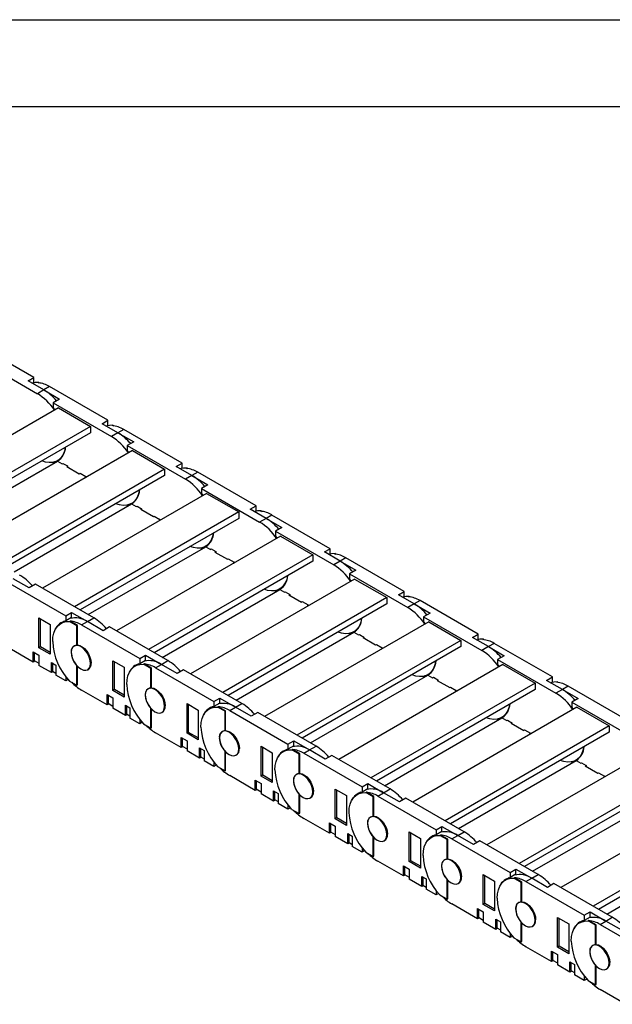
# Model space of a CAD drawing. Header units: inches. Extents: x 0 to 66, y 0 to 51.
# Tile 5 of 6: x 43.7 to 53.9, y 34 to 51. Entities that reach past the tile are written whole.
import ezdxf

# ---------------------------------------------------------------- set-up
doc = ezdxf.new("R2010")
doc.units = ezdxf.units.IN
doc.header["$LTSCALE"] = 6
doc.header["$MEASUREMENT"] = 0
doc.layers.add('TEXT', color=140, linetype='Continuous', lineweight=25)

msp = doc.modelspace()

# ---------------------------------------------------------------- linework, layer by layer
at = {"color": 7, "linetype": 'Continuous'}
msp.add_line((0.001, 51.001), (66.001, 51.001), dxfattribs=at)
for p, q in [((43.95, 44.818), (42.942, 45.399)), ((43.003, 45.12), (44.011, 44.538)), ((43.849, 44.76), (43.95, 44.818)), ((44.122, 44.602), (43.849, 44.76)), ((43.95, 44.729), (43.95, 44.818)), ((43.95, 44.729), (43.926, 44.715)), ((44.122, 44.602), (44.011, 44.538)), ((44.025, 44.726), (44.036, 44.732)), ((44.036, 44.732), (44.052, 44.723)), ((44.222, 44.66), (44.122, 44.602)), ((44.122, 44.602), (44.395, 44.445)), ((45.23, 44.078), (44.222, 44.66)), ((44.395, 44.445), (44.284, 44.38)), ((44.373, 44.294), (41.536, 42.656)), ((44.284, 44.38), (44.284, 44.292)), ((44.284, 44.38), (45.291, 43.799)), ((44.284, 44.292), (44.309, 44.257)), ((44.373, 44.294), (44.929, 43.972)), ((45.13, 44.02), (45.23, 44.078)), ((45.23, 43.99), (45.23, 44.078)), ((44.929, 43.972), (42.093, 42.335)), ((44.929, 43.972), (44.929, 43.863)), ((45.403, 43.863), (45.13, 44.02)), ((45.23, 43.99), (45.207, 43.976)), ((45.306, 43.986), (45.317, 43.993)), ((45.317, 43.993), (45.333, 43.984)), ((45.503, 43.921), (45.403, 43.863)), ((46.511, 43.339), (45.503, 43.921)), ((44.929, 43.863), (42.187, 42.28)), ((45.403, 43.863), (45.291, 43.799)), ((45.403, 43.863), (45.676, 43.705)), ((45.676, 43.705), (45.564, 43.641)), ((45.564, 43.641), (45.564, 43.552)), ((45.564, 43.641), (46.572, 43.059)), ((45.653, 43.554), (42.816, 41.917)), ((44.355, 43.379), (44.407, 43.409)), ((45.564, 43.552), (45.589, 43.517)), ((45.653, 43.554), (46.21, 43.233)), ((42.327, 42.199), (44.359, 43.373)), ((46.21, 43.233), (43.373, 41.595)), ((44.308, 43.358), (44.284, 43.344)), ((44.284, 43.344), (44.284, 43.329)), ((44.359, 43.373), (44.439, 43.326)), ((44.439, 43.326), (44.453, 43.334)), ((44.453, 43.334), (44.531, 43.289)), ((44.453, 43.334), (44.453, 43.334)), ((44.531, 43.289), (44.517, 43.281)), ((44.517, 43.281), (44.735, 43.156)), ((44.531, 43.289), (44.531, 43.273)), ((46.21, 43.233), (46.21, 43.124)), ((46.41, 43.281), (46.511, 43.339)), ((46.683, 43.124), (46.41, 43.281)), ((46.511, 43.25), (46.487, 43.237)), ((46.511, 43.25), (46.511, 43.339)), ((46.586, 43.247), (46.597, 43.254)), ((46.597, 43.254), (46.613, 43.244)), ((46.21, 43.124), (43.468, 41.541)), ((44.735, 43.156), (44.749, 43.164)), ((44.748, 43.164), (44.849, 43.106)), ((44.748, 43.164), (44.748, 43.164)), ((44.849, 43.106), (44.835, 43.098)), ((44.835, 43.098), (44.849, 43.09)), ((44.849, 43.106), (44.849, 43.09)), ((46.683, 43.124), (46.572, 43.059)), ((46.783, 43.182), (46.683, 43.124)), ((46.683, 43.124), (46.956, 42.966)), ((47.791, 42.6), (46.783, 43.182)), ((46.956, 42.966), (46.845, 42.902)), ((46.845, 42.902), (46.845, 42.813)), ((46.845, 42.902), (47.853, 42.32)), ((46.934, 42.815), (44.097, 41.177)), ((46.845, 42.813), (46.87, 42.778)), ((46.934, 42.815), (47.491, 42.494)), ((43.607, 41.46), (45.639, 42.633)), ((45.588, 42.619), (45.564, 42.605)), ((45.564, 42.605), (45.564, 42.59)), ((45.636, 42.639), (45.688, 42.67)), ((45.639, 42.633), (45.72, 42.587)), ((45.72, 42.587), (45.734, 42.595)), ((45.734, 42.595), (45.812, 42.55)), ((45.734, 42.595), (45.734, 42.595)), ((45.812, 42.55), (45.798, 42.542)), ((45.798, 42.542), (46.015, 42.416)), ((45.812, 42.55), (45.812, 42.534)), ((47.691, 42.542), (47.791, 42.6)), ((47.964, 42.384), (47.691, 42.542)), ((47.791, 42.511), (47.791, 42.6)), ((47.491, 42.494), (44.654, 40.856)), ((47.491, 42.384), (44.748, 40.801)), ((46.015, 42.416), (46.029, 42.424)), ((46.029, 42.424), (46.129, 42.367)), ((46.029, 42.424), (46.029, 42.424)), ((46.129, 42.367), (46.115, 42.359)), ((46.129, 42.367), (46.129, 42.351)), ((47.491, 42.494), (47.491, 42.384)), ((47.791, 42.511), (47.768, 42.498)), ((47.964, 42.384), (47.853, 42.32)), ((47.867, 42.508), (47.878, 42.514)), ((47.878, 42.514), (47.894, 42.505)), ((48.064, 42.442), (47.964, 42.384)), ((47.964, 42.384), (48.237, 42.227)), ((49.072, 41.86), (48.064, 42.442)), ((46.115, 42.359), (46.129, 42.351)), ((48.237, 42.227), (48.125, 42.163)), ((48.214, 42.076), (45.378, 40.438)), ((48.125, 42.163), (48.125, 42.074)), ((48.125, 42.163), (49.133, 41.581)), ((48.125, 42.074), (48.15, 42.039)), ((48.214, 42.076), (48.771, 41.754)), ((44.888, 40.721), (46.92, 41.894)), ((46.869, 41.879), (46.845, 41.865)), ((46.845, 41.865), (46.845, 41.851)), ((46.916, 41.9), (46.969, 41.93)), ((46.92, 41.894), (47.001, 41.847)), ((47.001, 41.847), (47.015, 41.855)), ((47.015, 41.855), (47.093, 41.81)), ((47.015, 41.855), (47.015, 41.855)), ((48.972, 41.803), (49.072, 41.86)), ((49.072, 41.772), (49.072, 41.86)), ((48.771, 41.754), (45.934, 40.117)), ((47.092, 41.811), (47.079, 41.802)), ((47.079, 41.802), (47.296, 41.677)), ((47.093, 41.81), (47.093, 41.794)), ((47.296, 41.677), (47.31, 41.685)), ((47.31, 41.685), (47.41, 41.627)), ((47.31, 41.685), (47.31, 41.685)), ((48.771, 41.754), (48.771, 41.645)), ((49.244, 41.645), (48.972, 41.803)), ((49.072, 41.772), (49.048, 41.758)), ((49.147, 41.769), (49.158, 41.775)), ((49.158, 41.775), (49.175, 41.766)), ((49.345, 41.703), (49.244, 41.645)), ((50.352, 41.121), (49.345, 41.703)), ((48.771, 41.645), (46.029, 40.062)), ((47.41, 41.627), (47.396, 41.619)), ((47.396, 41.619), (47.41, 41.611)), ((47.41, 41.627), (47.41, 41.611)), ((49.244, 41.645), (49.133, 41.581)), ((49.244, 41.645), (49.517, 41.488)), ((49.517, 41.488), (49.406, 41.423)), ((49.406, 41.423), (49.406, 41.335)), ((49.406, 41.423), (50.414, 40.842)), ((43.493, 41.282), (44.501, 40.7)), ((43.866, 41.182), (43.593, 41.34)), ((43.977, 41.247), (43.866, 41.182)), ((44.985, 40.665), (43.977, 41.247)), ((49.495, 41.336), (46.658, 39.699)), ((48.197, 41.161), (48.249, 41.191)), ((49.406, 41.335), (49.431, 41.3)), ((49.495, 41.336), (50.052, 41.015)), ((46.168, 39.982), (48.2, 41.155)), ((50.052, 41.015), (47.215, 39.377)), ((48.149, 41.14), (48.125, 41.126)), ((48.125, 41.126), (48.125, 41.111)), ((48.2, 41.155), (48.281, 41.108)), ((48.281, 41.108), (48.295, 41.116)), ((48.295, 41.116), (48.373, 41.071)), ((48.295, 41.116), (48.295, 41.116)), ((48.373, 41.071), (48.359, 41.063)), ((48.359, 41.063), (48.576, 40.938)), ((48.373, 41.071), (48.373, 41.055)), ((50.052, 41.015), (50.052, 40.906)), ((50.252, 41.063), (50.352, 41.121)), ((50.525, 40.906), (50.252, 41.063)), ((50.352, 41.032), (50.329, 41.019)), ((50.352, 41.032), (50.352, 41.121)), ((50.428, 41.029), (50.439, 41.036)), ((50.439, 41.036), (50.455, 41.026)), ((50.052, 40.906), (47.31, 39.323)), ((48.576, 40.938), (48.59, 40.946)), ((48.59, 40.946), (48.69, 40.888)), ((48.59, 40.946), (48.59, 40.946)), ((48.69, 40.888), (48.677, 40.88)), ((48.677, 40.88), (48.69, 40.872)), ((48.69, 40.888), (48.69, 40.872)), ((50.525, 40.906), (50.414, 40.842)), ((50.625, 40.964), (50.525, 40.906)), ((50.525, 40.906), (50.798, 40.748)), ((51.633, 40.382), (50.625, 40.964)), ((44.036, 40.149), (44.036, 40.663)), ((44.036, 40.663), (44.231, 40.551)), ((44.501, 40.7), (44.601, 40.758)), ((44.501, 40.7), (44.501, 40.611)), ((44.601, 40.669), (44.501, 40.611)), ((44.601, 40.669), (44.601, 40.758)), ((44.601, 40.758), (44.874, 40.6)), ((44.874, 40.6), (44.985, 40.665)), ((50.798, 40.748), (50.687, 40.684)), ((50.687, 40.684), (50.687, 40.595)), ((50.687, 40.684), (51.694, 40.102)), ((44.064, 40.165), (44.064, 40.647)), ((44.231, 40.551), (44.231, 40.036)), ((44.481, 40.607), (44.418, 40.57)), ((44.565, 40.602), (44.576, 40.608)), ((44.693, 40.528), (44.565, 40.602)), ((44.704, 40.535), (44.576, 40.608)), ((44.704, 40.535), (44.693, 40.528)), ((44.693, 40.19), (44.693, 40.528)), ((44.704, 40.196), (44.704, 40.535)), ((44.774, 40.543), (44.874, 40.6)), ((44.774, 40.543), (45.781, 39.961)), ((45.147, 40.443), (44.874, 40.6)), ((45.258, 40.507), (45.147, 40.443)), ((46.266, 39.926), (45.258, 40.507)), ((50.776, 40.597), (47.939, 38.96)), ((50.687, 40.595), (50.712, 40.56)), ((50.776, 40.597), (51.332, 40.276)), ((47.449, 39.242), (49.481, 40.416)), ((49.43, 40.401), (49.406, 40.387)), ((49.406, 40.387), (49.406, 40.372)), ((49.478, 40.422), (49.53, 40.452)), ((49.481, 40.416), (49.562, 40.369)), ((49.562, 40.369), (49.576, 40.377)), ((49.576, 40.377), (49.654, 40.332)), ((49.576, 40.377), (49.576, 40.377)), ((49.654, 40.332), (49.64, 40.324)), ((49.64, 40.324), (49.857, 40.199)), ((49.654, 40.332), (49.654, 40.316)), ((51.533, 40.324), (51.633, 40.382)), ((51.806, 40.167), (51.533, 40.324)), ((51.633, 40.293), (51.633, 40.382)), ((43.936, 39.901), (43.493, 40.157)), ((44.064, 40.165), (44.036, 40.149)), ((44.231, 40.068), (44.064, 40.165)), ((44.651, 40.182), (44.644, 40.178)), ((44.693, 40.19), (44.704, 40.196)), ((51.332, 40.276), (48.496, 38.638)), ((51.332, 40.167), (48.59, 38.584)), ((49.857, 40.199), (49.871, 40.207)), ((49.871, 40.207), (49.971, 40.149)), ((49.871, 40.207), (49.871, 40.207)), ((51.332, 40.276), (51.332, 40.167)), ((51.633, 40.293), (51.61, 40.28)), ((51.806, 40.167), (51.694, 40.102)), ((51.709, 40.29), (51.72, 40.297)), ((51.72, 40.297), (51.736, 40.287)), ((51.906, 40.224), (51.806, 40.167)), ((51.806, 40.167), (52.078, 40.009)), ((52.914, 39.643), (51.906, 40.224)), ((43.936, 40.078), (44.036, 40.02)), ((43.936, 39.901), (43.936, 40.078)), ((43.952, 40.068), (43.952, 39.927)), ((44.231, 40.036), (44.036, 40.149)), ((44.036, 40.02), (44.036, 39.843)), ((44.595, 40.07), (44.595, 40.07)), ((45.781, 39.961), (45.882, 40.019)), ((45.882, 39.93), (45.882, 40.019)), ((45.882, 40.019), (46.154, 39.861)), ((49.971, 40.149), (49.957, 40.141)), ((49.957, 40.141), (49.971, 40.133)), ((49.971, 40.149), (49.971, 40.133)), ((52.078, 40.009), (51.967, 39.945)), ((43.966, 39.919), (43.936, 39.901)), ((43.952, 39.927), (44.036, 39.879)), ((44.253, 39.718), (44.036, 39.843)), ((44.253, 39.895), (44.331, 39.85)), ((44.253, 39.718), (44.253, 39.895)), ((44.27, 39.885), (44.27, 39.744)), ((44.331, 39.85), (44.331, 39.673)), ((44.693, 39.499), (44.693, 39.838)), ((44.693, 39.838), (44.693, 39.838)), ((44.704, 39.506), (44.704, 39.827)), ((44.941, 39.884), (44.929, 39.877)), ((45.316, 39.409), (45.316, 39.924)), ((45.316, 39.924), (45.511, 39.811)), ((45.344, 39.426), (45.344, 39.908)), ((45.762, 39.868), (45.699, 39.831)), ((45.781, 39.961), (45.781, 39.872)), ((45.882, 39.93), (45.781, 39.872)), ((45.846, 39.863), (45.857, 39.869)), ((45.973, 39.789), (45.846, 39.863)), ((45.985, 39.795), (45.857, 39.869)), ((46.054, 39.803), (46.154, 39.861)), ((46.154, 39.861), (46.266, 39.926)), ((46.427, 39.704), (46.154, 39.861)), ((52.056, 39.858), (49.219, 38.22)), ((51.967, 39.945), (51.967, 39.856)), ((51.967, 39.945), (52.975, 39.363)), ((51.967, 39.856), (51.992, 39.821)), ((52.056, 39.858), (52.613, 39.537)), ((44.284, 39.736), (44.253, 39.718)), ((44.27, 39.744), (44.331, 39.708)), ((44.501, 39.575), (44.331, 39.673)), ((44.501, 39.65), (44.501, 39.575)), ((44.88, 39.769), (44.898, 39.779)), ((45.511, 39.811), (45.511, 39.297)), ((45.985, 39.795), (45.973, 39.789)), ((45.973, 39.45), (45.973, 39.789)), ((45.985, 39.457), (45.985, 39.795)), ((46.054, 39.803), (47.062, 39.222)), ((46.539, 39.768), (46.427, 39.704)), ((47.546, 39.186), (46.539, 39.768)), ((48.73, 38.503), (50.762, 39.676)), ((50.711, 39.662), (50.687, 39.648)), ((50.687, 39.648), (50.687, 39.633)), ((50.758, 39.682), (50.81, 39.712)), ((50.762, 39.676), (50.842, 39.63)), ((52.813, 39.585), (52.914, 39.643)), ((52.914, 39.554), (52.914, 39.643)), ((44.542, 39.599), (44.501, 39.575)), ((44.565, 39.573), (44.693, 39.499)), ((44.693, 39.499), (44.704, 39.506)), ((52.613, 39.537), (49.776, 37.899)), ((50.842, 39.63), (50.856, 39.638)), ((50.856, 39.638), (50.934, 39.593)), ((50.856, 39.638), (50.856, 39.638)), ((50.934, 39.593), (50.92, 39.585)), ((50.92, 39.585), (51.138, 39.459)), ((50.934, 39.593), (50.934, 39.577)), ((52.613, 39.537), (52.613, 39.427)), ((53.086, 39.427), (52.813, 39.585)), ((52.914, 39.554), (52.89, 39.54)), ((52.989, 39.551), (53, 39.557)), ((53, 39.557), (53.016, 39.548)), ((53.186, 39.485), (53.086, 39.427)), ((54.194, 38.903), (53.186, 39.485)), ((45.216, 39.162), (44.774, 39.417)), ((45.216, 39.339), (45.316, 39.281)), ((45.216, 39.162), (45.216, 39.339)), ((45.233, 39.329), (45.233, 39.188)), ((45.344, 39.426), (45.316, 39.409)), ((45.511, 39.297), (45.316, 39.409)), ((45.511, 39.329), (45.344, 39.426)), ((45.876, 39.331), (45.876, 39.331)), ((45.932, 39.443), (45.925, 39.439)), ((45.973, 39.45), (45.985, 39.457)), ((52.613, 39.427), (49.871, 37.844)), ((51.138, 39.459), (51.151, 39.467)), ((51.151, 39.467), (51.252, 39.409)), ((51.151, 39.467), (51.151, 39.467)), ((51.252, 39.409), (51.238, 39.401)), ((51.238, 39.401), (51.252, 39.393)), ((51.252, 39.409), (51.252, 39.394)), ((53.086, 39.427), (52.975, 39.363)), ((53.086, 39.427), (53.359, 39.27)), ((45.247, 39.18), (45.216, 39.162)), ((45.233, 39.188), (45.316, 39.139)), ((45.316, 39.281), (45.316, 39.104)), ((45.534, 39.156), (45.611, 39.111)), ((45.534, 38.979), (45.534, 39.156)), ((45.55, 39.146), (45.55, 39.004)), ((46.221, 39.145), (46.21, 39.138)), ((46.597, 38.67), (46.597, 39.185)), ((46.597, 39.185), (46.792, 39.072)), ((46.625, 38.686), (46.625, 39.169)), ((47.062, 39.222), (47.162, 39.279)), ((47.062, 39.222), (47.062, 39.133)), ((47.162, 39.191), (47.062, 39.133)), ((47.162, 39.191), (47.162, 39.279)), ((47.162, 39.279), (47.435, 39.122)), ((47.435, 39.122), (47.546, 39.186)), ((53.359, 39.27), (53.248, 39.206)), ((53.248, 39.206), (53.248, 39.117)), ((53.248, 39.206), (54.255, 38.624)), ((45.534, 38.979), (45.316, 39.104)), ((45.564, 38.996), (45.534, 38.979)), ((45.55, 39.004), (45.611, 38.969)), ((45.611, 39.111), (45.611, 38.934)), ((45.973, 38.76), (45.973, 39.099)), ((45.974, 39.099), (45.973, 39.099)), ((45.985, 38.767), (45.985, 39.087)), ((46.161, 39.03), (46.179, 39.04)), ((46.792, 39.072), (46.792, 38.558)), ((47.042, 39.128), (46.979, 39.092)), ((47.126, 39.123), (47.137, 39.13)), ((47.254, 39.05), (47.126, 39.123)), ((47.265, 39.056), (47.137, 39.13)), ((47.265, 39.056), (47.254, 39.05)), ((47.254, 38.711), (47.254, 39.05)), ((47.265, 38.717), (47.265, 39.056)), ((47.335, 39.064), (47.435, 39.122)), ((47.335, 39.064), (48.342, 38.482)), ((47.708, 38.964), (47.435, 39.122)), ((47.819, 39.029), (47.708, 38.964)), ((48.827, 38.447), (47.819, 39.029)), ((53.337, 39.119), (50.5, 37.481)), ((52.039, 38.943), (52.091, 38.973)), ((53.248, 39.117), (53.273, 39.082)), ((53.337, 39.119), (53.893, 38.797)), ((45.781, 38.836), (45.611, 38.934)), ((45.781, 38.911), (45.781, 38.836)), ((45.823, 38.86), (45.781, 38.836)), ((45.846, 38.834), (45.973, 38.76)), ((50.01, 37.764), (52.042, 38.937)), ((53.893, 38.797), (51.057, 37.16)), ((51.991, 38.922), (51.967, 38.908)), ((51.967, 38.908), (51.967, 38.894)), ((52.042, 38.937), (52.123, 38.89)), ((52.123, 38.89), (52.137, 38.898)), ((52.137, 38.898), (52.215, 38.853)), ((52.137, 38.898), (52.137, 38.898)), ((52.215, 38.853), (52.201, 38.845)), ((52.201, 38.845), (52.418, 38.72)), ((52.215, 38.853), (52.215, 38.837)), ((53.893, 38.797), (53.893, 38.688)), ((45.973, 38.76), (45.985, 38.767)), ((46.497, 38.423), (46.054, 38.678)), ((46.625, 38.686), (46.597, 38.67)), ((46.792, 38.558), (46.597, 38.67)), ((46.792, 38.59), (46.625, 38.686)), ((47.212, 38.704), (47.205, 38.7)), ((47.254, 38.711), (47.265, 38.717)), ((53.893, 38.688), (51.151, 37.105)), ((52.418, 38.72), (52.432, 38.728)), ((52.432, 38.728), (52.532, 38.67)), ((52.432, 38.728), (52.432, 38.728)), ((52.532, 38.67), (52.518, 38.662)), ((52.518, 38.662), (52.532, 38.654)), ((52.532, 38.67), (52.532, 38.654)), ((46.497, 38.599), (46.597, 38.542)), ((46.497, 38.423), (46.497, 38.599)), ((46.514, 38.59), (46.514, 38.448)), ((46.597, 38.542), (46.597, 38.365)), ((47.156, 38.592), (47.157, 38.592)), ((48.342, 38.482), (48.443, 38.54)), ((48.342, 38.482), (48.342, 38.394)), ((48.443, 38.451), (48.342, 38.394)), ((48.443, 38.451), (48.443, 38.54)), ((48.443, 38.54), (48.716, 38.383)), ((46.527, 38.44), (46.497, 38.423)), ((46.514, 38.448), (46.597, 38.4)), ((46.814, 38.239), (46.597, 38.365)), ((46.814, 38.416), (46.892, 38.371)), ((46.814, 38.239), (46.814, 38.416)), ((46.831, 38.407), (46.831, 38.265)), ((46.892, 38.371), (46.892, 38.194)), ((47.254, 38.021), (47.254, 38.36)), ((47.254, 38.36), (47.254, 38.36)), ((47.265, 38.027), (47.265, 38.348)), ((47.442, 38.291), (47.46, 38.301)), ((47.502, 38.405), (47.491, 38.399)), ((47.878, 37.931), (47.878, 38.445)), ((47.878, 38.445), (48.072, 38.333)), ((47.905, 37.947), (47.905, 38.429)), ((48.072, 38.333), (48.072, 37.818)), ((48.323, 38.389), (48.26, 38.353)), ((48.407, 38.384), (48.418, 38.391)), ((48.535, 38.31), (48.407, 38.384)), ((48.546, 38.317), (48.418, 38.391)), ((48.546, 38.317), (48.535, 38.31)), ((48.535, 37.972), (48.535, 38.31)), ((48.546, 37.978), (48.546, 38.317)), ((48.615, 38.325), (48.716, 38.383)), ((48.615, 38.325), (49.623, 37.743)), ((48.716, 38.383), (48.827, 38.447)), ((48.988, 38.225), (48.716, 38.383)), ((49.1, 38.289), (48.988, 38.225)), ((50.107, 37.708), (49.1, 38.289)), ((54.617, 38.379), (51.781, 36.742)), ((46.845, 38.257), (46.814, 38.239)), ((46.831, 38.265), (46.892, 38.23)), ((47.062, 38.096), (46.892, 38.194)), ((47.062, 38.172), (47.062, 38.096)), ((47.103, 38.12), (47.062, 38.096)), ((51.291, 37.025), (53.323, 38.198)), ((53.272, 38.183), (53.248, 38.169)), ((53.248, 38.169), (53.248, 38.154)), ((53.319, 38.204), (53.372, 38.234)), ((53.323, 38.198), (53.404, 38.151)), ((53.404, 38.151), (53.418, 38.159)), ((53.417, 38.159), (53.495, 38.114)), ((53.417, 38.159), (53.417, 38.159)), ((53.495, 38.114), (53.481, 38.106)), ((53.495, 38.114), (53.495, 38.098)), ((47.126, 38.095), (47.254, 38.021)), ((47.254, 38.021), (47.265, 38.027)), ((47.905, 37.947), (47.878, 37.931)), ((48.072, 37.851), (47.905, 37.947)), ((48.493, 37.964), (48.486, 37.96)), ((48.535, 37.972), (48.546, 37.978)), ((55.174, 38.058), (52.337, 36.42)), ((55.174, 37.949), (52.432, 36.366)), ((53.481, 38.106), (53.699, 37.981)), ((53.699, 37.981), (53.713, 37.989)), ((53.713, 37.989), (53.813, 37.931)), ((53.713, 37.989), (53.713, 37.989)), ((47.777, 37.683), (47.335, 37.939)), ((47.777, 37.86), (47.878, 37.802)), ((47.777, 37.683), (47.777, 37.86)), ((47.794, 37.851), (47.794, 37.709)), ((48.072, 37.818), (47.878, 37.931)), ((47.878, 37.802), (47.878, 37.626)), ((48.437, 37.852), (48.437, 37.853)), ((49.623, 37.743), (49.723, 37.801)), ((49.723, 37.712), (49.723, 37.801)), ((49.723, 37.801), (49.996, 37.643)), ((53.813, 37.931), (53.799, 37.923)), ((53.799, 37.923), (53.813, 37.915)), ((53.813, 37.931), (53.813, 37.915)), ((47.808, 37.701), (47.777, 37.683)), ((47.794, 37.709), (47.878, 37.661)), ((48.095, 37.5), (47.878, 37.626)), ((48.095, 37.677), (48.173, 37.632)), ((48.095, 37.5), (48.095, 37.677)), ((48.111, 37.667), (48.111, 37.526)), ((48.173, 37.632), (48.173, 37.455)), ((48.535, 37.282), (48.535, 37.62)), ((48.535, 37.62), (48.535, 37.62)), ((48.546, 37.288), (48.546, 37.609)), ((48.783, 37.666), (48.771, 37.659)), ((49.158, 37.192), (49.158, 37.706)), ((49.158, 37.706), (49.353, 37.594)), ((49.186, 37.208), (49.186, 37.69)), ((49.604, 37.65), (49.54, 37.613)), ((49.623, 37.743), (49.623, 37.654)), ((49.723, 37.712), (49.623, 37.654)), ((49.687, 37.645), (49.699, 37.651)), ((49.815, 37.571), (49.687, 37.645)), ((49.826, 37.578), (49.699, 37.651)), ((49.896, 37.586), (49.996, 37.643)), ((49.996, 37.643), (50.107, 37.708)), ((50.269, 37.486), (49.996, 37.643)), ((55.898, 37.64), (53.061, 36.003)), ((48.125, 37.518), (48.095, 37.5)), ((48.111, 37.526), (48.173, 37.491)), ((48.342, 37.357), (48.173, 37.455)), ((48.342, 37.432), (48.342, 37.357)), ((48.722, 37.551), (48.74, 37.562)), ((49.353, 37.594), (49.353, 37.079)), ((49.826, 37.578), (49.815, 37.571)), ((49.815, 37.232), (49.815, 37.571)), ((49.826, 37.239), (49.826, 37.578)), ((49.896, 37.586), (50.904, 37.004)), ((50.38, 37.55), (50.269, 37.486)), ((51.388, 36.968), (50.38, 37.55)), ((52.571, 36.285), (54.603, 37.458)), ((48.384, 37.381), (48.342, 37.357)), ((48.407, 37.355), (48.535, 37.282)), ((48.535, 37.282), (48.546, 37.288)), ((49.058, 36.944), (48.615, 37.2)), ((49.058, 37.121), (49.158, 37.063)), ((49.058, 36.944), (49.058, 37.121)), ((49.075, 37.111), (49.075, 36.97)), ((49.186, 37.208), (49.158, 37.192)), ((49.353, 37.079), (49.158, 37.192)), ((49.353, 37.111), (49.186, 37.208)), ((49.717, 37.113), (49.718, 37.113)), ((49.773, 37.225), (49.767, 37.221)), ((49.815, 37.232), (49.826, 37.239)), ((56.247, 37.199), (53.618, 35.681)), ((49.089, 36.962), (49.058, 36.944)), ((49.075, 36.97), (49.158, 36.922)), ((49.158, 37.063), (49.158, 36.886)), ((49.375, 36.938), (49.453, 36.893)), ((49.375, 36.761), (49.375, 36.938)), ((49.392, 36.928), (49.392, 36.787)), ((50.063, 36.927), (50.052, 36.92)), ((50.439, 36.452), (50.439, 36.967)), ((50.439, 36.967), (50.634, 36.854)), ((50.467, 36.469), (50.467, 36.951)), ((50.904, 37.004), (51.004, 37.062)), ((50.904, 37.004), (50.904, 36.915)), ((51.004, 36.973), (50.904, 36.915)), ((51.004, 36.973), (51.004, 37.062)), ((51.004, 37.062), (51.277, 36.904)), ((51.277, 36.904), (51.388, 36.968)), ((56.22, 37.074), (53.713, 35.627)), ((49.375, 36.761), (49.158, 36.886)), ((49.406, 36.779), (49.375, 36.761)), ((49.392, 36.787), (49.453, 36.751)), ((49.453, 36.893), (49.453, 36.716)), ((49.815, 36.542), (49.815, 36.881)), ((49.815, 36.881), (49.815, 36.881)), ((49.826, 36.549), (49.826, 36.87)), ((50.003, 36.812), (50.021, 36.822)), ((50.634, 36.854), (50.634, 36.34)), ((50.884, 36.911), (50.821, 36.874)), ((50.968, 36.906), (50.979, 36.912)), ((51.096, 36.832), (50.968, 36.906)), ((51.107, 36.838), (50.979, 36.912)), ((51.107, 36.838), (51.096, 36.832)), ((51.096, 36.493), (51.096, 36.832)), ((51.107, 36.5), (51.107, 36.838)), ((51.176, 36.846), (51.277, 36.904)), ((51.176, 36.846), (52.184, 36.265)), ((51.55, 36.747), (51.277, 36.904)), ((51.661, 36.811), (51.55, 36.747)), ((52.669, 36.229), (51.661, 36.811)), ((49.623, 36.618), (49.453, 36.716)), ((49.623, 36.693), (49.623, 36.618)), ((49.665, 36.642), (49.623, 36.618)), ((49.687, 36.616), (49.815, 36.542)), ((53.852, 35.546), (55.884, 36.719)), ((49.815, 36.542), (49.826, 36.549)), ((50.339, 36.205), (49.896, 36.46)), ((50.467, 36.469), (50.439, 36.452)), ((50.634, 36.34), (50.439, 36.452)), ((50.634, 36.372), (50.467, 36.469)), ((51.054, 36.486), (51.047, 36.482)), ((51.096, 36.493), (51.107, 36.5)), ((50.339, 36.382), (50.439, 36.324)), ((50.339, 36.205), (50.339, 36.382)), ((50.355, 36.372), (50.355, 36.231)), ((50.439, 36.324), (50.439, 36.147)), ((50.998, 36.374), (50.998, 36.374)), ((52.184, 36.265), (52.284, 36.322)), ((52.184, 36.265), (52.184, 36.176)), ((52.284, 36.234), (52.284, 36.322)), ((52.284, 36.322), (52.557, 36.165)), ((50.369, 36.223), (50.339, 36.205)), ((50.355, 36.231), (50.439, 36.182)), ((50.656, 36.022), (50.439, 36.147)), ((50.656, 36.198), (50.734, 36.153)), ((50.656, 36.022), (50.656, 36.198)), ((50.673, 36.189), (50.673, 36.047)), ((50.734, 36.153), (50.734, 35.977)), ((51.096, 35.803), (51.096, 36.142)), ((51.096, 36.142), (51.096, 36.142)), ((51.107, 35.81), (51.107, 36.13)), ((51.283, 36.073), (51.301, 36.083)), ((51.344, 36.187), (51.332, 36.181)), ((51.719, 35.713), (51.719, 36.228)), ((51.719, 36.228), (51.914, 36.115)), ((51.747, 35.729), (51.747, 36.211)), ((51.914, 36.115), (51.914, 35.601)), ((52.165, 36.171), (52.101, 36.135)), ((52.284, 36.234), (52.184, 36.176)), ((52.249, 36.166), (52.26, 36.173)), ((52.376, 36.093), (52.249, 36.166)), ((52.387, 36.099), (52.26, 36.173)), ((52.387, 36.099), (52.376, 36.093)), ((52.376, 35.754), (52.376, 36.093)), ((52.387, 35.76), (52.387, 36.099)), ((52.457, 36.107), (52.557, 36.165)), ((52.457, 36.107), (53.465, 35.525)), ((52.557, 36.165), (52.669, 36.229)), ((52.83, 36.007), (52.557, 36.165)), ((52.941, 36.072), (52.83, 36.007)), ((53.949, 35.49), (52.941, 36.072)), ((50.687, 36.039), (50.656, 36.022)), ((50.673, 36.047), (50.734, 36.012)), ((50.904, 35.879), (50.734, 35.977)), ((50.904, 35.954), (50.904, 35.879)), ((50.945, 35.903), (50.904, 35.879)), ((50.968, 35.877), (51.096, 35.803)), ((51.096, 35.803), (51.107, 35.81)), ((51.747, 35.729), (51.719, 35.713)), ((51.914, 35.633), (51.747, 35.729)), ((52.335, 35.747), (52.328, 35.743)), ((52.376, 35.754), (52.387, 35.76)), ((51.619, 35.466), (51.176, 35.721)), ((51.619, 35.642), (51.719, 35.585)), ((51.619, 35.466), (51.619, 35.642)), ((51.636, 35.633), (51.636, 35.491)), ((51.914, 35.601), (51.719, 35.713)), ((51.719, 35.585), (51.719, 35.408)), ((52.279, 35.635), (52.279, 35.635)), ((53.465, 35.525), (53.565, 35.583)), ((53.565, 35.494), (53.565, 35.583)), ((53.565, 35.583), (53.838, 35.426)), ((51.65, 35.483), (51.619, 35.466)), ((51.636, 35.491), (51.719, 35.443)), ((51.936, 35.282), (51.719, 35.408)), ((51.936, 35.459), (52.014, 35.414)), ((51.936, 35.282), (51.936, 35.459)), ((51.953, 35.45), (51.953, 35.308)), ((52.014, 35.414), (52.014, 35.237)), ((52.376, 35.064), (52.376, 35.403)), ((52.377, 35.403), (52.376, 35.403)), ((52.387, 35.07), (52.387, 35.391)), ((52.624, 35.448), (52.613, 35.442)), ((53, 34.974), (53, 35.488)), ((53, 35.488), (53.195, 35.376)), ((53.028, 34.99), (53.028, 35.472)), ((53.445, 35.432), (53.382, 35.395)), ((53.465, 35.525), (53.465, 35.437)), ((53.565, 35.494), (53.465, 35.437)), ((53.529, 35.427), (53.54, 35.433)), ((53.657, 35.353), (53.529, 35.427)), ((53.668, 35.36), (53.54, 35.433)), ((53.738, 35.368), (53.838, 35.426)), ((53.838, 35.426), (53.949, 35.49)), ((54.111, 35.268), (53.838, 35.426)), ((51.967, 35.3), (51.936, 35.282)), ((51.953, 35.308), (52.014, 35.273)), ((52.184, 35.139), (52.014, 35.237)), ((52.564, 35.333), (52.582, 35.344)), ((53.195, 35.376), (53.195, 34.861)), ((53.668, 35.36), (53.657, 35.353)), ((53.657, 35.015), (53.657, 35.353)), ((53.668, 35.021), (53.668, 35.36)), ((53.738, 35.368), (54.745, 34.786)), ((52.184, 35.215), (52.184, 35.139)), ((52.226, 35.163), (52.184, 35.139)), ((52.249, 35.138), (52.376, 35.064)), ((52.376, 35.064), (52.387, 35.07)), ((52.9, 34.726), (52.457, 34.982)), ((52.9, 34.903), (53, 34.845)), ((52.9, 34.726), (52.9, 34.903)), ((52.916, 34.893), (52.916, 34.752)), ((53.028, 34.99), (53, 34.974)), ((53.195, 34.861), (53, 34.974)), ((53.195, 34.894), (53.028, 34.99)), ((53.559, 34.895), (53.559, 34.896)), ((53.615, 35.007), (53.608, 35.003)), ((53.657, 35.015), (53.668, 35.021)), ((52.93, 34.744), (52.9, 34.726)), ((52.916, 34.752), (53, 34.704)), ((53, 34.845), (53, 34.668)), ((53.217, 34.72), (53.295, 34.675)), ((53.217, 34.543), (53.217, 34.72)), ((53.234, 34.71), (53.234, 34.569)), ((53.905, 34.709), (53.894, 34.702)), ((53.217, 34.543), (53, 34.668)), ((53.248, 34.561), (53.217, 34.543)), ((53.234, 34.569), (53.295, 34.534)), ((53.295, 34.675), (53.295, 34.498)), ((53.657, 34.325), (53.657, 34.663)), ((53.657, 34.663), (53.657, 34.663)), ((53.668, 34.331), (53.668, 34.652)), ((53.845, 34.594), (53.863, 34.605)), ((53.465, 34.4), (53.295, 34.498)), ((53.465, 34.475), (53.465, 34.4)), ((53.506, 34.424), (53.465, 34.4)), ((53.529, 34.398), (53.657, 34.325)), ((53.657, 34.325), (53.668, 34.331)), ((54.18, 33.987), (53.738, 34.243))]:
    msp.add_line(p, q)
at = {"flags": 128}
for points in [[(44.036, 44.732), (43.974, 44.73), (43.937, 44.721)], [(45.317, 43.993), (45.255, 43.991), (45.217, 43.982)], [(44.492, 43.61), (44.478, 43.547), (44.454, 43.486), (44.421, 43.435), (44.379, 43.394), (44.33, 43.366), (44.274, 43.35), (44.213, 43.347), (44.148, 43.356), (44.086, 43.376)], [(44.341, 43.362), (44.332, 43.358), (44.284, 43.344)], [(46.597, 43.254), (46.535, 43.251), (46.498, 43.243)], [(45.773, 42.871), (45.759, 42.808), (45.734, 42.747), (45.701, 42.695), (45.66, 42.655), (45.61, 42.627), (45.555, 42.611), (45.494, 42.607), (45.429, 42.617), (45.367, 42.637)], [(45.622, 42.623), (45.612, 42.619), (45.564, 42.605)], [(47.878, 42.514), (47.816, 42.512), (47.778, 42.504)], [(47.053, 42.132), (47.039, 42.068), (47.015, 42.007), (46.982, 41.956), (46.94, 41.916), (46.891, 41.887), (46.835, 41.871), (46.774, 41.868), (46.709, 41.878), (46.647, 41.897)], [(46.902, 41.884), (46.893, 41.88), (46.845, 41.865)], [(49.158, 41.775), (49.096, 41.773), (49.059, 41.764)], [(48.334, 41.393), (48.32, 41.329), (48.296, 41.268), (48.262, 41.217), (48.221, 41.177), (48.172, 41.148), (48.116, 41.132), (48.055, 41.129), (47.99, 41.138), (47.928, 41.158)], [(48.183, 41.145), (48.174, 41.141), (48.125, 41.126)], [(50.439, 41.036), (50.377, 41.034), (50.34, 41.025)], [(44.275, 40.255), (44.28, 40.333), (44.295, 40.403), (44.32, 40.465), (44.354, 40.516), (44.396, 40.556), (44.447, 40.584), (44.503, 40.6), (44.565, 40.602)], [(49.614, 40.653), (49.601, 40.59), (49.576, 40.529), (49.543, 40.478), (49.501, 40.437), (49.452, 40.409), (49.396, 40.393), (49.335, 40.39), (49.27, 40.399), (49.208, 40.419)], [(49.464, 40.405), (49.454, 40.401), (49.406, 40.387)], [(44.929, 39.877), (44.924, 39.93), (44.907, 39.987), (44.88, 40.042), (44.846, 40.092), (44.806, 40.135), (44.762, 40.167), (44.719, 40.185), (44.679, 40.189), (44.644, 40.178), (44.618, 40.154), (44.601, 40.117), (44.595, 40.07)], [(44.704, 40.196), (44.744, 40.187), (44.785, 40.166), (44.826, 40.133), (44.864, 40.09), (44.896, 40.041), (44.92, 39.988), (44.936, 39.934), (44.941, 39.883)], [(51.72, 40.297), (51.658, 40.294), (51.62, 40.286)], [(44.595, 40.07), (44.601, 40.017), (44.618, 39.961), (44.644, 39.905), (44.679, 39.855), (44.719, 39.812), (44.762, 39.781), (44.806, 39.762), (44.846, 39.758), (44.88, 39.769), (44.907, 39.794), (44.924, 39.831), (44.929, 39.877)], [(45.556, 39.516), (45.561, 39.594), (45.576, 39.664), (45.601, 39.726), (45.635, 39.777), (45.677, 39.817), (45.727, 39.845), (45.784, 39.86), (45.846, 39.863)], [(50.895, 39.914), (50.881, 39.851), (50.857, 39.789), (50.824, 39.738), (50.782, 39.698), (50.733, 39.67), (50.677, 39.654), (50.616, 39.65), (50.551, 39.66), (50.489, 39.68)], [(50.744, 39.666), (50.735, 39.662), (50.687, 39.648)], [(53, 39.557), (52.938, 39.555), (52.901, 39.546)], [(46.21, 39.138), (46.204, 39.191), (46.188, 39.247), (46.161, 39.303), (46.126, 39.353), (46.086, 39.396), (46.043, 39.427), (46, 39.446), (45.959, 39.45), (45.925, 39.439), (45.898, 39.414), (45.882, 39.377), (45.876, 39.331)], [(45.876, 39.331), (45.882, 39.278), (45.898, 39.221), (45.925, 39.166), (45.959, 39.116), (46, 39.073), (46.043, 39.041), (46.086, 39.023), (46.126, 39.019), (46.161, 39.03), (46.188, 39.054), (46.204, 39.091), (46.21, 39.138)], [(45.985, 39.457), (46.024, 39.448), (46.066, 39.427), (46.107, 39.394), (46.145, 39.351), (46.177, 39.302), (46.201, 39.249), (46.216, 39.195), (46.221, 39.144)], [(52.176, 39.175), (52.162, 39.111), (52.137, 39.05), (52.104, 38.999), (52.062, 38.959), (52.013, 38.93), (51.958, 38.914), (51.897, 38.911), (51.832, 38.921), (51.77, 38.94)], [(46.836, 38.776), (46.841, 38.854), (46.857, 38.925), (46.881, 38.986), (46.915, 39.038), (46.958, 39.078), (47.008, 39.106), (47.064, 39.121), (47.126, 39.123)], [(52.025, 38.927), (52.015, 38.923), (51.967, 38.908)], [(47.491, 38.399), (47.485, 38.452), (47.468, 38.508), (47.442, 38.563), (47.407, 38.614), (47.367, 38.656), (47.324, 38.688), (47.28, 38.706), (47.24, 38.71), (47.205, 38.7), (47.179, 38.675), (47.162, 38.638), (47.157, 38.592)], [(47.265, 38.717), (47.305, 38.709), (47.347, 38.687), (47.387, 38.654), (47.425, 38.612), (47.457, 38.563), (47.482, 38.509), (47.497, 38.456), (47.502, 38.405)], [(47.157, 38.592), (47.162, 38.538), (47.179, 38.482), (47.205, 38.427), (47.24, 38.376), (47.28, 38.334), (47.324, 38.302), (47.367, 38.284), (47.407, 38.28), (47.442, 38.291), (47.468, 38.315), (47.485, 38.352), (47.491, 38.399)], [(48.117, 38.037), (48.122, 38.115), (48.137, 38.185), (48.162, 38.247), (48.196, 38.298), (48.238, 38.338), (48.288, 38.366), (48.345, 38.382), (48.407, 38.384)], [(53.456, 38.436), (53.442, 38.372), (53.418, 38.311), (53.385, 38.26), (53.343, 38.219), (53.294, 38.191), (53.238, 38.175), (53.177, 38.172), (53.112, 38.181), (53.05, 38.201)], [(53.305, 38.188), (53.296, 38.183), (53.248, 38.169)], [(48.771, 37.659), (48.765, 37.713), (48.749, 37.769), (48.722, 37.824), (48.688, 37.875), (48.647, 37.917), (48.604, 37.949), (48.561, 37.967), (48.521, 37.971), (48.486, 37.96), (48.46, 37.936), (48.443, 37.899), (48.437, 37.852)], [(48.546, 37.978), (48.585, 37.97), (48.627, 37.948), (48.668, 37.915), (48.706, 37.873), (48.738, 37.823), (48.762, 37.77), (48.777, 37.716), (48.783, 37.666)], [(48.437, 37.852), (48.443, 37.799), (48.46, 37.743), (48.486, 37.688), (48.521, 37.637), (48.561, 37.594), (48.604, 37.563), (48.647, 37.545), (48.688, 37.541), (48.722, 37.551), (48.749, 37.576), (48.765, 37.613), (48.771, 37.659)], [(49.398, 37.298), (49.403, 37.376), (49.418, 37.446), (49.442, 37.508), (49.476, 37.559), (49.519, 37.599), (49.569, 37.627), (49.625, 37.643), (49.687, 37.645)], [(50.052, 36.92), (50.046, 36.973), (50.029, 37.03), (50.003, 37.085), (49.968, 37.135), (49.928, 37.178), (49.885, 37.209), (49.842, 37.228), (49.801, 37.232), (49.767, 37.221), (49.74, 37.197), (49.723, 37.16), (49.718, 37.113)], [(49.718, 37.113), (49.723, 37.06), (49.74, 37.004), (49.767, 36.948), (49.801, 36.898), (49.842, 36.855), (49.885, 36.824), (49.928, 36.805), (49.968, 36.801), (50.003, 36.812), (50.029, 36.837), (50.046, 36.874), (50.052, 36.92)], [(49.826, 37.239), (49.866, 37.23), (49.908, 37.209), (49.949, 37.176), (49.986, 37.133), (50.018, 37.084), (50.043, 37.031), (50.058, 36.977), (50.063, 36.926)], [(50.678, 36.559), (50.683, 36.636), (50.698, 36.707), (50.723, 36.769), (50.757, 36.82), (50.799, 36.86), (50.849, 36.888), (50.906, 36.903), (50.968, 36.906)], [(51.332, 36.181), (51.327, 36.234), (51.31, 36.29), (51.283, 36.346), (51.249, 36.396), (51.209, 36.439), (51.165, 36.47), (51.122, 36.489), (51.082, 36.493), (51.047, 36.482), (51.021, 36.457), (51.004, 36.42), (50.998, 36.374)], [(51.107, 36.5), (51.147, 36.491), (51.188, 36.47), (51.229, 36.437), (51.267, 36.394), (51.299, 36.345), (51.323, 36.292), (51.339, 36.238), (51.344, 36.187)], [(50.998, 36.374), (51.004, 36.321), (51.021, 36.264), (51.047, 36.209), (51.082, 36.158), (51.122, 36.116), (51.165, 36.084), (51.209, 36.066), (51.249, 36.062), (51.283, 36.073), (51.31, 36.097), (51.327, 36.134), (51.332, 36.181)], [(51.959, 35.819), (51.964, 35.897), (51.979, 35.968), (52.004, 36.029), (52.038, 36.081), (52.08, 36.121), (52.13, 36.149), (52.187, 36.164), (52.249, 36.166)], [(52.613, 35.442), (52.607, 35.495), (52.591, 35.551), (52.564, 35.606), (52.529, 35.657), (52.489, 35.699), (52.446, 35.731), (52.403, 35.749), (52.362, 35.753), (52.328, 35.743), (52.301, 35.718), (52.285, 35.681), (52.279, 35.634)], [(52.387, 35.76), (52.427, 35.752), (52.469, 35.73), (52.51, 35.697), (52.547, 35.655), (52.579, 35.605), (52.604, 35.552), (52.619, 35.499), (52.624, 35.448)], [(52.279, 35.634), (52.285, 35.581), (52.301, 35.525), (52.328, 35.47), (52.362, 35.419), (52.403, 35.377), (52.446, 35.345), (52.489, 35.327), (52.529, 35.323), (52.564, 35.333), (52.591, 35.358), (52.607, 35.395), (52.613, 35.442)], [(53.239, 35.08), (53.244, 35.158), (53.259, 35.228), (53.284, 35.29), (53.318, 35.341), (53.361, 35.381), (53.411, 35.409), (53.467, 35.425), (53.529, 35.427)], [(53.894, 34.702), (53.888, 34.756), (53.871, 34.812), (53.845, 34.867), (53.81, 34.918), (53.77, 34.96), (53.727, 34.992), (53.683, 35.01), (53.643, 35.014), (53.608, 35.003), (53.582, 34.979), (53.565, 34.942), (53.559, 34.895)], [(53.559, 34.895), (53.565, 34.842), (53.582, 34.786), (53.608, 34.731), (53.643, 34.68), (53.683, 34.637), (53.727, 34.606), (53.77, 34.587), (53.81, 34.584), (53.845, 34.594), (53.871, 34.619), (53.888, 34.656), (53.894, 34.702)], [(53.668, 35.021), (53.708, 35.013), (53.749, 34.991), (53.79, 34.958), (53.828, 34.916), (53.86, 34.866), (53.884, 34.813), (53.9, 34.759), (53.905, 34.709)]]:
    msp.add_lwpolyline(points, dxfattribs=at)
for centre, radius, start, end in [((43.981, 44.266), 0.462, 58.5838, 84.5873), ((43.663, 43.841), 0.889, 40.1591, 58.902), ((43.506, 43.721), 0.961, 33.755, 58.2966), ((45.262, 43.526), 0.462, 58.5838, 84.5873), ((44.786, 42.981), 0.961, 33.755, 58.2966), ((44.944, 43.102), 0.889, 40.1591, 58.902), ((44.187, 43.632), 0.312, 303.4786, 356.6728), ((46.543, 42.787), 0.462, 58.5838, 84.5873), ((46.067, 42.242), 0.961, 33.755, 58.2966), ((46.224, 42.363), 0.889, 40.1591, 58.902), ((45.467, 42.893), 0.312, 303.4786, 356.6728), ((47.823, 42.048), 0.462, 58.5838, 84.5873), ((47.505, 41.623), 0.889, 40.1591, 58.902), ((47.348, 41.503), 0.961, 33.755, 58.2966), ((46.748, 42.154), 0.312, 303.4786, 356.6728), ((49.104, 41.308), 0.462, 58.5838, 84.5873), ((48.628, 40.763), 0.961, 33.755, 58.2966), ((48.785, 40.884), 0.889, 40.1591, 58.902), ((43.245, 40.643), 0.889, 40.1591, 58.902), ((48.029, 41.415), 0.312, 303.4786, 356.6728), ((50.384, 40.569), 0.462, 58.5838, 84.5873), ((49.909, 40.024), 0.961, 33.755, 58.2966), ((50.066, 40.145), 0.889, 40.1591, 58.902), ((44.664, 40.294), 0.371, 55.5461, 103.5145), ((44.526, 39.904), 0.889, 40.1591, 58.902), ((44.551, 40.365), 0.251, 101.5189, 156.0313), ((44.533, 40.148), 0.462, 58.5838, 84.5873), ((49.309, 40.675), 0.312, 303.4786, 356.6728), ((45.346, 40.308), 1.072, 182.8188, 223.25), ((44.695, 40.088), 0.101, 91.1318, 190.2227), ((51.665, 39.83), 0.462, 58.5838, 84.5873), ((51.347, 39.406), 0.889, 40.1591, 58.902), ((44.962, 40.088), 0.368, 182.8023, 222.859), ((51.189, 39.285), 0.961, 33.755, 58.2966), ((44.83, 39.869), 0.111, 299.2595, 7.5545), ((45.831, 39.626), 0.251, 101.5189, 156.0313), ((45.944, 39.555), 0.371, 55.5461, 103.5145), ((45.813, 39.409), 0.462, 58.5838, 84.5873), ((45.807, 39.164), 0.889, 40.1591, 58.902), ((50.59, 39.936), 0.312, 303.4786, 356.6728), ((45.198, 40.133), 0.832, 224.3935, 239.3209), ((46.626, 39.568), 1.072, 182.8188, 223.25), ((52.945, 39.091), 0.462, 58.5838, 84.5873), ((45.975, 39.349), 0.101, 91.1318, 190.2227), ((46.243, 39.349), 0.368, 182.8023, 222.859), ((52.47, 38.546), 0.961, 33.755, 58.2966), ((52.627, 38.666), 0.889, 40.1591, 58.902), ((46.111, 39.13), 0.111, 299.2595, 7.5545), ((47.112, 38.887), 0.251, 101.5189, 156.0313), ((47.225, 38.816), 0.371, 55.5461, 103.5145), ((47.087, 38.425), 0.889, 40.1591, 58.902), ((51.87, 39.197), 0.312, 303.4786, 356.6728), ((47.094, 38.67), 0.462, 58.5838, 84.5873), ((46.479, 39.394), 0.832, 224.3935, 239.3209), ((47.907, 38.829), 1.072, 182.8188, 223.25), ((47.256, 38.61), 0.101, 91.1318, 190.2227), ((47.523, 38.61), 0.368, 182.8023, 222.859), ((47.391, 38.39), 0.111, 299.2595, 7.5545), ((48.393, 38.148), 0.251, 101.5189, 156.0313), ((48.374, 37.93), 0.462, 58.5838, 84.5873), ((48.505, 38.076), 0.371, 55.5461, 103.5145), ((48.368, 37.686), 0.889, 40.1591, 58.902), ((53.151, 38.457), 0.312, 303.4786, 356.6728), ((47.759, 38.655), 0.832, 224.3935, 239.3209), ((49.187, 38.09), 1.072, 182.8188, 223.25), ((48.537, 37.87), 0.101, 91.1318, 190.2227), ((48.804, 37.87), 0.368, 182.8023, 222.859), ((48.672, 37.651), 0.111, 299.2595, 7.5545), ((49.673, 37.408), 0.251, 101.5189, 156.0313), ((49.786, 37.337), 0.371, 55.5461, 103.5145), ((49.655, 37.191), 0.462, 58.5838, 84.5873), ((49.648, 36.947), 0.889, 40.1591, 58.902), ((49.04, 37.915), 0.832, 224.3935, 239.3209), ((50.468, 37.351), 1.072, 182.8188, 223.25), ((49.817, 37.131), 0.101, 91.1318, 190.2227), ((50.085, 37.131), 0.368, 182.8023, 222.859), ((49.953, 36.912), 0.111, 299.2595, 7.5545), ((51.067, 36.598), 0.371, 55.5461, 103.5145), ((50.929, 36.207), 0.889, 40.1591, 58.902), ((50.954, 36.669), 0.251, 101.5189, 156.0314), ((50.936, 36.452), 0.462, 58.5838, 84.5873), ((50.32, 37.176), 0.832, 224.3935, 239.3209), ((51.749, 36.611), 1.072, 182.8188, 223.25), ((51.098, 36.392), 0.101, 91.1318, 190.2227), ((51.365, 36.392), 0.368, 182.8023, 222.859), ((51.233, 36.172), 0.111, 299.2595, 7.5545), ((52.234, 35.93), 0.251, 101.5189, 156.0313), ((52.347, 35.859), 0.371, 55.5461, 103.5145), ((52.216, 35.713), 0.462, 58.5838, 84.5873), ((52.21, 35.468), 0.889, 40.1591, 58.902), ((51.601, 36.437), 0.832, 224.3935, 239.3209), ((53.029, 35.872), 1.072, 182.8188, 223.25), ((52.378, 35.653), 0.101, 91.1318, 190.2227), ((52.646, 35.653), 0.368, 182.8023, 222.859), ((52.514, 35.433), 0.111, 299.2595, 7.5545), ((53.515, 35.191), 0.251, 101.5189, 156.0315), ((53.497, 34.973), 0.462, 58.5838, 84.5873), ((53.628, 35.119), 0.371, 55.5461, 103.5145), ((53.49, 34.729), 0.889, 40.1591, 58.902), ((52.882, 35.697), 0.832, 224.3935, 239.3209), ((54.31, 35.133), 1.072, 182.8188, 223.25), ((53.659, 34.913), 0.101, 91.1318, 190.2227), ((53.926, 34.913), 0.368, 182.8023, 222.859), ((53.794, 34.694), 0.111, 299.2595, 7.5545), ((54.162, 34.958), 0.832, 224.3935, 239.3209)]:
    msp.add_arc(centre, radius, start, end)
at = {"layer": 'TEXT'}
msp.add_line((1.5, 49.5), (64.5, 49.5), dxfattribs=at)

doc.saveas('drawing.dxf')
